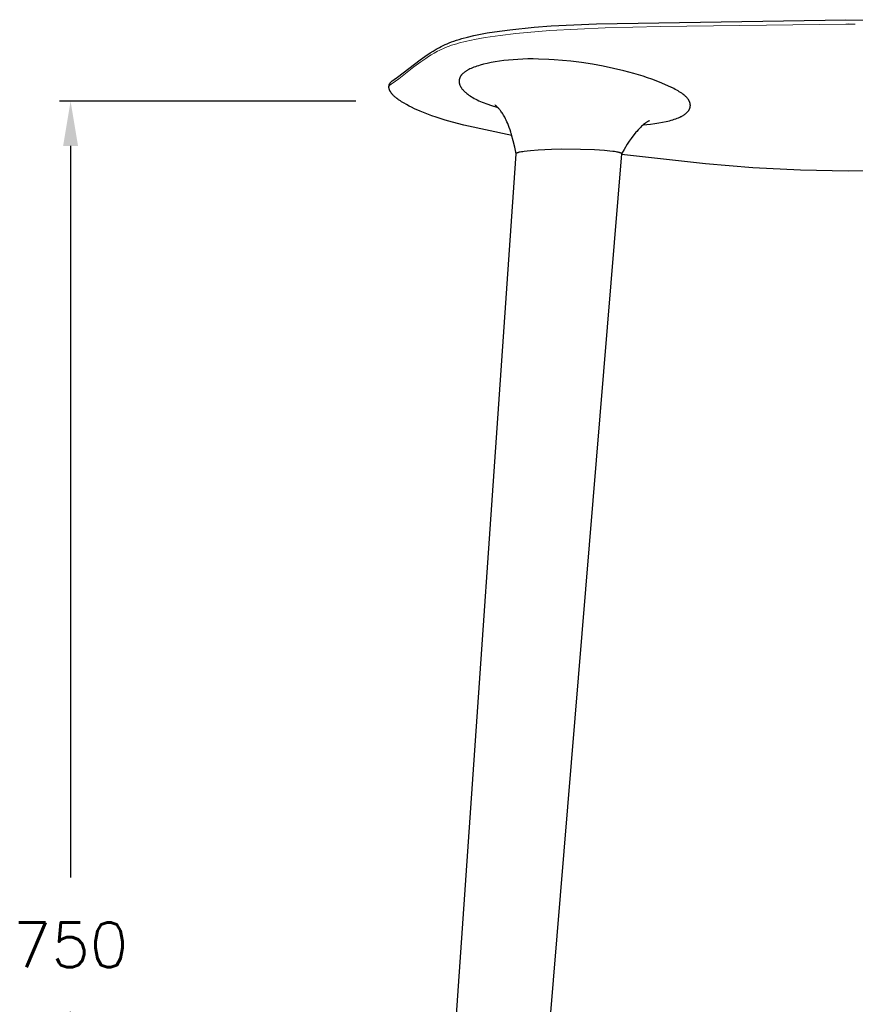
# Model space of a CAD drawing. Extents: x 27211 to 28563, y 10243 to 11771.
# Tile 8 of 11: x 27988 to 28361, y 10707 to 11146. Entities that reach past the tile are written whole.
import ezdxf

# ---------------------------------------------------------------- set-up
doc = ezdxf.new("R2010")
doc.units = 0
doc.header["$LTSCALE"] = 0.5
doc.layers.get('DEFPOINTS').update_dxf_attribs({"linetype": 'CONTINUOUS'})
doc.layers.add('2D$Visibile$Curve', color=7, linetype='CONTINUOUS', lineweight=25, true_color=0x000000)
doc.layers.add('2D$Visibile$Tangenti', color=252, linetype='CONTINUOUS', lineweight=20, true_color=0x696969)
doc.styles.get("Standard").update_dxf_attribs({"font": 'txt.shx', "bigfont": 'bigfont.shx'})
doc.dimstyles.new('STANDARD_ACAD', dxfattribs={"dimtxt": 0.18, "dimasz": 0.18, "dimexe": 0.18, "dimexo": 0.0625, "dimgap": 0.09, "dimtad": 0, "dimtih": 1, "dimtoh": 1, "dimdec": 4, "dimzin": 0, "dimdsep": 46, "dimtxsty": 'Standard', "dimcen": 0.09, "dimadec": 0, "dimazin": 0, "dimtfac": 1, "dimtdec": 4, "dimtofl": 0, "dimtmove": 0, "dimatfit": 3, "dimfxl": 1, "dimtolj": 1, "dimtzin": 0, "dimarcsym": 0})

# ---------------------------------------------------------------- blocks, each defined once
blk = doc.blocks.new('*D373')
at = {"layer": '2D$Visibile$Tangenti', "color": 0, "lineweight": -2, "transparency": 16777216}
for p, q in [((28137.98, 11109.88), (28005.61, 11109.88)), ((28010.61, 11089.88), (28010.61, 10763.2)), ((28010.61, 10376.53), (28010.61, 10703.2)), ((28141.21, 10356.53), (28005.61, 10356.53))]:
    blk.add_line(p, q, dxfattribs=at)
at = {"layer": '2D$Visibile$Tangenti', "color": 0, "transparency": 16777216}
for points in [[(28007.27, 11089.88), (28013.94, 11089.88), (28010.61, 11109.88)], [(28007.27, 10376.53), (28013.94, 10376.53), (28010.61, 10356.53)]]:
    blk.add_solid(points, dxfattribs=at)
at = {"layer": 'DEFPOINTS', "color": 0, "transparency": 16777216}
for p in [(28157.98, 11109.88), (28010.61, 10356.53), (28161.21, 10356.53)]:
    blk.add_point(p, dxfattribs=at)
at = {"layer": '2D$Visibile$Tangenti', "color": 0, "transparency": 16777216, "insert": (28010.61, 10733.2), "char_height": 20, "attachment_point": 5}
blk.add_mtext('\\A1;750', dxfattribs=at)

msp = doc.modelspace()

# ---------------------------------------------------------------- linework, layer by layer
at = {"layer": '2D$Visibile$Curve', "color": 0}
for p, q in [((28245.34, 11144.46), (28356.68, 11146.26)), ((28356.68, 11146.26), (28461.9, 11144.73)), ((28199.88, 11140.86), (28206.72, 11141.77)), ((28206.72, 11141.77), (28217.59, 11142.88)), ((28217.59, 11142.88), (28225.12, 11143.46)), ((28225.12, 11143.46), (28245.34, 11144.46)), ((28180.68, 11136.34), (28181.75, 11136.73)), ((28181.75, 11136.73), (28182.87, 11137.1)), ((28182.87, 11137.1), (28184.03, 11137.47)), ((28184.03, 11137.47), (28185.25, 11137.83)), ((28185.25, 11137.83), (28187.83, 11138.52)), ((28187.83, 11138.52), (28190.59, 11139.17)), ((28190.59, 11139.17), (28193.54, 11139.78)), ((28193.54, 11139.78), (28196.64, 11140.34)), ((28196.64, 11140.34), (28199.88, 11140.86)), ((28171.18, 11131.45), (28172.46, 11132.26)), ((28172.46, 11132.26), (28173.82, 11133.08)), ((28173.82, 11133.08), (28175.28, 11133.9)), ((28175.28, 11133.9), (28176.06, 11134.32)), ((28176.06, 11134.32), (28176.9, 11134.73)), ((28176.9, 11134.73), (28177.77, 11135.15)), ((28177.77, 11135.15), (28178.7, 11135.55)), ((28178.7, 11135.55), (28179.67, 11135.95)), ((28179.67, 11135.95), (28180.68, 11136.34)), ((28156.54, 11120.61), (28166.66, 11128.32)), ((28166.66, 11128.32), (28168.81, 11129.86)), ((28168.81, 11129.86), (28171.18, 11131.45)), ((28204, 11128), (28202.03, 11127.74)), ((28206.04, 11128.22), (28204, 11128)), ((28208.15, 11128.41), (28206.04, 11128.22)), ((28210.31, 11128.55), (28208.15, 11128.41)), ((28212.52, 11128.65), (28210.31, 11128.55)), ((28214.78, 11128.71), (28212.52, 11128.65)), ((28217.08, 11128.73), (28214.78, 11128.71)), ((28219.42, 11128.7), (28217.08, 11128.73)), ((28224.17, 11128.52), (28219.42, 11128.7)), ((28226.48, 11128.38), (28224.17, 11128.52)), ((28233.86, 11127.74), (28226.48, 11128.38)), ((28187.37, 11123.45), (28187.14, 11123.31)), ((28187.6, 11123.58), (28187.37, 11123.45)), ((28187.84, 11123.72), (28187.6, 11123.58)), ((28188.35, 11123.99), (28187.84, 11123.72)), ((28188.88, 11124.25), (28188.35, 11123.99)), ((28189.44, 11124.51), (28188.88, 11124.25)), ((28190.04, 11124.76), (28189.44, 11124.51)), ((28190.66, 11125.01), (28190.04, 11124.76)), ((28191.31, 11125.25), (28190.66, 11125.01)), ((28191.98, 11125.48), (28191.31, 11125.25)), ((28192.69, 11125.71), (28191.98, 11125.48)), ((28193.42, 11125.93), (28192.69, 11125.71)), ((28194.95, 11126.35), (28193.42, 11125.93)), ((28196.59, 11126.75), (28194.95, 11126.35)), ((28198.32, 11127.11), (28196.59, 11126.75)), ((28200.13, 11127.44), (28198.32, 11127.11)), ((28202.03, 11127.74), (28200.13, 11127.44)), ((28238.74, 11127.13), (28233.86, 11127.74)), ((28243.57, 11126.36), (28238.74, 11127.13)), ((28248.35, 11125.5), (28243.57, 11126.36)), ((28253.03, 11124.53), (28248.35, 11125.5)), ((28257.59, 11123.46), (28253.03, 11124.53)), ((28261.99, 11122.29), (28257.59, 11123.46)), ((28154.17, 11118.89), (28154.35, 11119.03)), ((28154.35, 11119.03), (28154.53, 11119.17)), ((28154.53, 11119.17), (28155.04, 11119.53)), ((28155.04, 11119.53), (28156.54, 11120.61)), ((28184.05, 11119.07), (28184.04, 11118.98)), ((28184.04, 11118.98), (28184.04, 11118.89)), ((28184.06, 11119.16), (28184.05, 11119.07)), ((28184.07, 11119.25), (28184.06, 11119.16)), ((28184.08, 11119.34), (28184.07, 11119.25)), ((28184.1, 11119.42), (28184.08, 11119.34)), ((28184.11, 11119.51), (28184.1, 11119.42)), ((28184.13, 11119.6), (28184.11, 11119.51)), ((28184.15, 11119.69), (28184.13, 11119.6)), ((28184.17, 11119.77), (28184.15, 11119.69)), ((28184.2, 11119.86), (28184.17, 11119.77)), ((28184.22, 11119.94), (28184.2, 11119.86)), ((28184.25, 11120.03), (28184.22, 11119.94)), ((28184.28, 11120.12), (28184.25, 11120.03)), ((28184.31, 11120.2), (28184.28, 11120.12)), ((28184.34, 11120.29), (28184.31, 11120.2)), ((28184.38, 11120.37), (28184.34, 11120.29)), ((28184.41, 11120.46), (28184.38, 11120.37)), ((28184.45, 11120.54), (28184.41, 11120.46)), ((28184.49, 11120.62), (28184.45, 11120.54)), ((28184.53, 11120.71), (28184.49, 11120.62)), ((28184.57, 11120.79), (28184.53, 11120.71)), ((28184.62, 11120.87), (28184.57, 11120.79)), ((28184.67, 11120.95), (28184.62, 11120.87)), ((28184.71, 11121.04), (28184.67, 11120.95)), ((28184.76, 11121.12), (28184.71, 11121.04)), ((28184.82, 11121.2), (28184.76, 11121.12)), ((28184.87, 11121.28), (28184.82, 11121.2)), ((28184.93, 11121.36), (28184.87, 11121.28)), ((28184.99, 11121.44), (28184.93, 11121.36)), ((28185.05, 11121.52), (28184.99, 11121.44)), ((28185.11, 11121.6), (28185.05, 11121.52)), ((28185.18, 11121.68), (28185.11, 11121.6)), ((28185.24, 11121.76), (28185.18, 11121.68)), ((28185.31, 11121.83), (28185.24, 11121.76)), ((28185.38, 11121.91), (28185.31, 11121.83)), ((28185.46, 11121.99), (28185.38, 11121.91)), ((28185.61, 11122.14), (28185.46, 11121.99)), ((28185.77, 11122.29), (28185.61, 11122.14)), ((28185.94, 11122.44), (28185.77, 11122.29)), ((28186.12, 11122.59), (28185.94, 11122.44)), ((28186.31, 11122.74), (28186.12, 11122.59)), ((28186.51, 11122.88), (28186.31, 11122.74)), ((28186.71, 11123.02), (28186.51, 11122.88)), ((28186.92, 11123.17), (28186.71, 11123.02)), ((28187.14, 11123.31), (28186.92, 11123.17)), ((28264.11, 11121.67), (28261.99, 11122.29)), ((28266.17, 11121.03), (28264.11, 11121.67)), ((28268.17, 11120.37), (28266.17, 11121.03)), ((28270.1, 11119.68), (28268.17, 11120.37)), ((28271.95, 11118.98), (28270.1, 11119.68)), ((28274.58, 11117.9), (28271.95, 11118.98)), ((28152.74, 11116.49), (28152.75, 11116.54)), ((28152.74, 11116.44), (28152.74, 11116.49)), ((28152.74, 11116.39), (28152.74, 11116.44)), ((28152.74, 11116.16), (28152.74, 11116.39)), ((28152.74, 11116.08), (28152.74, 11116.16)), ((28152.74, 11116.01), (28152.74, 11116.08)), ((28152.74, 11115.93), (28152.74, 11116.01)), ((28152.75, 11115.85), (28152.74, 11115.93)), ((28152.75, 11116.59), (28152.76, 11116.66)), ((28152.75, 11116.54), (28152.75, 11116.59)), ((28152.75, 11116.39), (28152.75, 11116.38)), ((28152.75, 11116.39), (28152.75, 11116.39)), ((28152.76, 11115.77), (28152.75, 11115.85)), ((28152.76, 11116.66), (28152.77, 11116.72)), ((28152.77, 11115.69), (28152.76, 11115.77)), ((28152.77, 11116.72), (28152.78, 11116.79)), ((28152.78, 11115.61), (28152.77, 11115.69)), ((28152.78, 11116.79), (28152.79, 11116.86)), ((28152.8, 11115.53), (28152.78, 11115.61)), ((28152.79, 11116.86), (28152.8, 11116.92)), ((28152.8, 11116.92), (28152.82, 11116.98)), ((28152.82, 11115.44), (28152.8, 11115.53)), ((28152.82, 11116.98), (28152.83, 11117.04)), ((28152.84, 11115.36), (28152.82, 11115.44)), ((28152.83, 11117.04), (28152.85, 11117.1)), ((28152.86, 11115.27), (28152.84, 11115.36)), ((28152.85, 11117.1), (28152.87, 11117.16)), ((28152.88, 11115.19), (28152.86, 11115.27)), ((28152.87, 11117.16), (28152.88, 11117.22)), ((28152.88, 11117.22), (28152.9, 11117.27)), ((28152.91, 11115.1), (28152.88, 11115.19)), ((28152.9, 11117.27), (28152.92, 11117.33)), ((28152.94, 11115.01), (28152.91, 11115.1)), ((28152.92, 11117.33), (28152.94, 11117.38)), ((28152.94, 11117.38), (28152.96, 11117.42)), ((28152.97, 11114.92), (28152.94, 11115.01)), ((28152.96, 11117.42), (28152.98, 11117.47)), ((28153.02, 11114.8), (28152.97, 11114.92)), ((28152.98, 11117.47), (28153.01, 11117.52)), ((28153.01, 11117.52), (28153.05, 11117.61)), ((28153.07, 11114.67), (28153.02, 11114.8)), ((28153.05, 11117.61), (28153.1, 11117.69)), ((28153.13, 11114.55), (28153.07, 11114.67)), ((28153.1, 11117.69), (28153.14, 11117.77)), ((28153.14, 11117.77), (28153.18, 11117.84)), ((28153.18, 11117.84), (28153.23, 11117.91)), ((28153.23, 11117.91), (28153.28, 11117.98)), ((28153.28, 11117.98), (28153.32, 11118.04)), ((28153.32, 11118.04), (28153.37, 11118.1)), ((28153.37, 11118.1), (28153.41, 11118.16)), ((28153.41, 11118.16), (28153.46, 11118.21)), ((28153.46, 11118.21), (28153.55, 11118.31)), ((28153.55, 11118.31), (28153.64, 11118.41)), ((28153.64, 11118.41), (28153.73, 11118.5)), ((28153.73, 11118.5), (28153.82, 11118.59)), ((28153.82, 11118.59), (28153.89, 11118.65)), ((28153.89, 11118.65), (28154.03, 11118.78)), ((28154.03, 11118.78), (28154.17, 11118.89)), ((28184.04, 11118.89), (28184.03, 11118.81)), ((28184.03, 11118.81), (28184.03, 11118.72)), ((28184.03, 11118.72), (28184.04, 11118.63)), ((28184.04, 11118.63), (28184.04, 11118.54)), ((28184.04, 11118.54), (28184.04, 11118.44)), ((28184.04, 11118.44), (28184.05, 11118.35)), ((28184.05, 11118.35), (28184.06, 11118.26)), ((28184.06, 11118.26), (28184.08, 11118.17)), ((28184.08, 11118.17), (28184.09, 11118.08)), ((28184.09, 11118.08), (28184.11, 11117.99)), ((28184.11, 11117.99), (28184.13, 11117.89)), ((28184.13, 11117.89), (28184.15, 11117.8)), ((28184.15, 11117.8), (28184.17, 11117.71)), ((28184.17, 11117.71), (28184.19, 11117.62)), ((28184.19, 11117.62), (28184.22, 11117.52)), ((28184.22, 11117.52), (28184.25, 11117.43)), ((28184.25, 11117.43), (28184.28, 11117.34)), ((28184.28, 11117.34), (28184.32, 11117.24)), ((28184.32, 11117.24), (28184.35, 11117.15)), ((28184.35, 11117.15), (28184.39, 11117.06)), ((28184.39, 11117.06), (28184.43, 11116.96)), ((28184.43, 11116.96), (28184.51, 11116.77)), ((28184.51, 11116.77), (28184.6, 11116.58)), ((28184.6, 11116.58), (28184.7, 11116.39)), ((28184.7, 11116.39), (28184.81, 11116.2)), ((28184.81, 11116.2), (28184.93, 11116.01)), ((28184.93, 11116.01), (28185.05, 11115.82)), ((28185.05, 11115.82), (28185.18, 11115.63)), ((28185.18, 11115.63), (28185.32, 11115.44)), ((28185.32, 11115.44), (28185.47, 11115.25)), ((28185.47, 11115.25), (28185.63, 11115.06)), ((28185.63, 11115.06), (28185.8, 11114.87)), ((28185.8, 11114.87), (28185.98, 11114.68)), ((28185.98, 11114.68), (28186.16, 11114.48)), ((28278.88, 11115.96), (28274.58, 11117.9)), ((28278.96, 11115.92), (28278.88, 11115.96)), ((28279.91, 11115.47), (28278.96, 11115.92)), ((28280.57, 11115.13), (28279.91, 11115.47)), ((28281.19, 11114.79), (28280.57, 11115.13)), ((28281.79, 11114.45), (28281.19, 11114.79)), ((28153.19, 11114.42), (28153.13, 11114.55)), ((28153.27, 11114.28), (28153.19, 11114.42)), ((28153.36, 11114.13), (28153.27, 11114.28)), ((28153.45, 11113.98), (28153.36, 11114.13)), ((28153.54, 11113.83), (28153.45, 11113.98)), ((28153.67, 11113.64), (28153.54, 11113.83)), ((28153.77, 11113.52), (28153.67, 11113.64)), ((28153.87, 11113.39), (28153.77, 11113.52)), ((28153.97, 11113.26), (28153.87, 11113.39)), ((28154.07, 11113.14), (28153.97, 11113.26)), ((28154.17, 11113.02), (28154.07, 11113.14)), ((28154.39, 11112.78), (28154.17, 11113.02)), ((28154.61, 11112.55), (28154.39, 11112.78)), ((28154.83, 11112.32), (28154.61, 11112.55)), ((28155.06, 11112.11), (28154.83, 11112.32)), ((28155.3, 11111.89), (28155.06, 11112.11)), ((28155.53, 11111.68), (28155.3, 11111.89)), ((28155.78, 11111.48), (28155.53, 11111.68)), ((28156.27, 11111.08), (28155.78, 11111.48)), ((28156.66, 11110.79), (28156.27, 11111.08)), ((28157.06, 11110.5), (28156.66, 11110.79)), ((28157.83, 11109.97), (28157.06, 11110.5)), ((28186.16, 11114.48), (28186.35, 11114.29)), ((28186.35, 11114.29), (28186.55, 11114.1)), ((28186.55, 11114.1), (28186.76, 11113.91)), ((28186.76, 11113.91), (28186.98, 11113.72)), ((28186.98, 11113.72), (28187.21, 11113.53)), ((28187.21, 11113.53), (28187.44, 11113.34)), ((28187.44, 11113.34), (28187.93, 11112.96)), ((28187.93, 11112.96), (28188.45, 11112.59)), ((28188.45, 11112.59), (28189, 11112.22)), ((28189, 11112.22), (28189.57, 11111.85)), ((28189.57, 11111.85), (28190.18, 11111.49)), ((28190.18, 11111.49), (28190.82, 11111.13)), ((28190.82, 11111.13), (28191.48, 11110.77)), ((28191.48, 11110.77), (28192.17, 11110.42)), ((28192.17, 11110.42), (28192.89, 11110.08)), ((28282.36, 11114.11), (28281.79, 11114.45)), ((28282.9, 11113.76), (28282.36, 11114.11)), ((28283.41, 11113.42), (28282.9, 11113.76)), ((28283.89, 11113.07), (28283.41, 11113.42)), ((28284.34, 11112.72), (28283.89, 11113.07)), ((28284.56, 11112.54), (28284.34, 11112.72)), ((28284.76, 11112.37), (28284.56, 11112.54)), ((28284.96, 11112.19), (28284.76, 11112.37)), ((28285.15, 11112.01), (28284.96, 11112.19)), ((28285.34, 11111.84), (28285.15, 11112.01)), ((28285.51, 11111.66), (28285.34, 11111.84)), ((28285.68, 11111.48), (28285.51, 11111.66)), ((28285.84, 11111.31), (28285.68, 11111.48)), ((28285.99, 11111.13), (28285.84, 11111.31)), ((28286.13, 11110.95), (28285.99, 11111.13)), ((28286.27, 11110.78), (28286.13, 11110.95)), ((28286.39, 11110.6), (28286.27, 11110.78)), ((28286.51, 11110.43), (28286.39, 11110.6)), ((28286.56, 11110.34), (28286.51, 11110.43)), ((28286.62, 11110.25), (28286.56, 11110.34)), ((28286.67, 11110.16), (28286.62, 11110.25)), ((28286.72, 11110.07), (28286.67, 11110.16)), ((28158.37, 11109.63), (28157.83, 11109.97)), ((28159.47, 11108.96), (28158.37, 11109.63)), ((28160.59, 11108.32), (28159.47, 11108.96)), ((28161.74, 11107.71), (28160.59, 11108.32)), ((28162.8, 11107.18), (28161.74, 11107.71)), ((28164.15, 11106.53), (28162.8, 11107.18)), ((28166.6, 11105.45), (28164.15, 11106.53)), ((28192.89, 11110.08), (28193.64, 11109.74)), ((28193.64, 11109.74), (28194.41, 11109.41)), ((28194.41, 11109.41), (28195.2, 11109.09)), ((28195.2, 11109.09), (28196.02, 11108.78)), ((28196.02, 11108.78), (28196.86, 11108.47)), ((28196.86, 11108.47), (28198.12, 11108.05)), ((28198.12, 11108.05), (28201.28, 11107.07)), ((28200.05, 11108.13), (28200.05, 11108.13)), ((28200.05, 11108.13), (28200.05, 11108.13)), ((28200.1, 11108.09), (28200.05, 11108.13)), ((28200.19, 11108.03), (28200.1, 11108.09)), ((28200.33, 11107.92), (28200.19, 11108.03)), ((28200.53, 11107.77), (28200.33, 11107.92)), ((28200.77, 11107.56), (28200.53, 11107.77)), ((28200.91, 11107.43), (28200.77, 11107.56)), ((28201.06, 11107.28), (28200.91, 11107.43)), ((28201.23, 11107.12), (28201.06, 11107.28)), ((28201.41, 11106.94), (28201.23, 11107.12)), ((28201.6, 11106.73), (28201.41, 11106.94)), ((28201.79, 11106.52), (28201.6, 11106.73)), ((28202.01, 11106.27), (28201.79, 11106.52)), ((28202.23, 11106.01), (28202.01, 11106.27)), ((28202.47, 11105.7), (28202.23, 11106.01)), ((28286.55, 11105.7), (28286.61, 11105.78)), ((28286.61, 11105.78), (28286.66, 11105.86)), ((28286.66, 11105.86), (28286.71, 11105.94)), ((28286.71, 11105.94), (28286.76, 11106.02)), ((28286.76, 11109.99), (28286.72, 11110.07)), ((28286.81, 11109.9), (28286.76, 11109.99)), ((28286.76, 11106.02), (28286.8, 11106.1)), ((28286.8, 11106.1), (28286.84, 11106.18)), ((28286.85, 11109.81), (28286.81, 11109.9)), ((28286.84, 11106.18), (28286.88, 11106.26)), ((28286.89, 11109.72), (28286.85, 11109.81)), ((28286.88, 11106.26), (28286.92, 11106.34)), ((28286.93, 11109.64), (28286.89, 11109.72)), ((28286.92, 11106.34), (28286.96, 11106.42)), ((28286.96, 11109.55), (28286.93, 11109.64)), ((28287, 11109.46), (28286.96, 11109.55)), ((28286.96, 11106.42), (28286.99, 11106.5)), ((28286.99, 11106.5), (28287.03, 11106.58)), ((28287.03, 11109.37), (28287, 11109.46)), ((28287.06, 11109.29), (28287.03, 11109.37)), ((28287.03, 11106.58), (28287.06, 11106.67)), ((28287.09, 11109.2), (28287.06, 11109.29)), ((28287.06, 11106.67), (28287.09, 11106.75)), ((28287.11, 11109.11), (28287.09, 11109.2)), ((28287.09, 11106.75), (28287.11, 11106.83)), ((28287.14, 11109.03), (28287.11, 11109.11)), ((28287.11, 11106.83), (28287.14, 11106.91)), ((28287.16, 11108.94), (28287.14, 11109.03)), ((28287.14, 11106.91), (28287.16, 11106.99)), ((28287.18, 11108.85), (28287.16, 11108.94)), ((28287.16, 11106.99), (28287.18, 11107.08)), ((28287.2, 11108.77), (28287.18, 11108.85)), ((28287.18, 11107.08), (28287.2, 11107.16)), ((28287.21, 11108.68), (28287.2, 11108.77)), ((28287.2, 11107.16), (28287.21, 11107.24)), ((28287.23, 11108.6), (28287.21, 11108.68)), ((28287.21, 11107.24), (28287.23, 11107.33)), ((28287.24, 11108.51), (28287.23, 11108.6)), ((28287.23, 11107.33), (28287.24, 11107.41)), ((28287.25, 11108.42), (28287.24, 11108.51)), ((28287.24, 11107.41), (28287.25, 11107.49)), ((28287.26, 11108.34), (28287.25, 11108.42)), ((28287.25, 11107.49), (28287.26, 11107.58)), ((28287.27, 11108.25), (28287.26, 11108.34)), ((28287.26, 11107.58), (28287.27, 11107.66)), ((28287.27, 11108.17), (28287.27, 11108.25)), ((28287.28, 11108.08), (28287.27, 11108.17)), ((28287.27, 11107.74), (28287.28, 11107.83)), ((28287.27, 11107.66), (28287.27, 11107.74)), ((28287.28, 11108), (28287.28, 11108.08)), ((28287.28, 11107.91), (28287.28, 11108)), ((28287.28, 11107.83), (28287.28, 11107.91)), ((28168.91, 11104.52), (28166.6, 11105.45)), ((28171.94, 11103.39), (28168.91, 11104.52)), ((28173.84, 11102.73), (28171.94, 11103.39)), ((28177.87, 11101.46), (28173.84, 11102.73)), ((28181.11, 11100.54), (28177.87, 11101.46)), ((28202.72, 11105.37), (28202.47, 11105.7)), ((28202.98, 11105.01), (28202.72, 11105.37)), ((28203.23, 11104.64), (28202.98, 11105.01)), ((28203.53, 11104.18), (28203.23, 11104.64)), ((28203.83, 11103.7), (28203.53, 11104.18)), ((28204.13, 11103.19), (28203.83, 11103.7)), ((28204.42, 11102.67), (28204.13, 11103.19)), ((28204.75, 11102.03), (28204.42, 11102.67)), ((28205.07, 11101.38), (28204.75, 11102.03)), ((28205.42, 11100.63), (28205.07, 11101.38)), ((28278.74, 11101.36), (28279.44, 11101.56)), ((28279.44, 11101.56), (28280.11, 11101.78)), ((28280.11, 11101.78), (28280.75, 11102)), ((28280.75, 11102), (28281.37, 11102.24)), ((28281.37, 11102.24), (28281.96, 11102.48)), ((28281.96, 11102.48), (28282.52, 11102.72)), ((28282.52, 11102.72), (28283.05, 11102.98)), ((28283.05, 11102.98), (28283.3, 11103.1)), ((28283.3, 11103.1), (28283.55, 11103.24)), ((28283.55, 11103.24), (28283.79, 11103.37)), ((28283.79, 11103.37), (28284.02, 11103.5)), ((28284.02, 11103.5), (28284.24, 11103.64)), ((28284.24, 11103.64), (28284.46, 11103.78)), ((28284.46, 11103.78), (28284.67, 11103.92)), ((28284.67, 11103.92), (28284.87, 11104.06)), ((28284.87, 11104.06), (28285.06, 11104.2)), ((28285.06, 11104.2), (28285.25, 11104.34)), ((28285.25, 11104.34), (28285.43, 11104.49)), ((28285.43, 11104.49), (28285.6, 11104.64)), ((28285.6, 11104.64), (28285.76, 11104.79)), ((28285.76, 11104.79), (28285.91, 11104.94)), ((28285.91, 11104.94), (28286.05, 11105.09)), ((28286.05, 11105.09), (28286.19, 11105.24)), ((28286.19, 11105.24), (28286.32, 11105.39)), ((28286.32, 11105.39), (28286.38, 11105.47)), ((28286.38, 11105.47), (28286.44, 11105.55)), ((28286.44, 11105.55), (28286.5, 11105.63)), ((28286.5, 11105.63), (28286.55, 11105.7)), ((28186.21, 11099.23), (28181.11, 11100.54)), ((28207.59, 11094.56), (28186.21, 11099.23)), ((28205.75, 11099.86), (28205.42, 11100.63)), ((28206.11, 11098.99), (28205.75, 11099.86)), ((28206.45, 11098.1), (28206.11, 11098.99)), ((28206.81, 11097.09), (28206.45, 11098.1)), ((28207.15, 11096.07), (28206.81, 11097.09)), ((28263.92, 11097.03), (28263.32, 11096.36)), ((28264.3, 11097.44), (28263.92, 11097.03)), ((28264.68, 11097.84), (28264.3, 11097.44)), ((28265.11, 11098.26), (28264.68, 11097.84)), ((28265.53, 11098.66), (28265.11, 11098.26)), ((28265.96, 11099.04), (28265.53, 11098.66)), ((28266.38, 11099.4), (28265.96, 11099.04)), ((28266.3, 11099.34), (28267.92, 11099.47)), ((28266.84, 11099.77), (28266.38, 11099.4)), ((28267.28, 11100.1), (28266.84, 11099.77)), ((28267.56, 11100.3), (28267.28, 11100.1)), ((28267.82, 11100.47), (28267.56, 11100.3)), ((28268.06, 11100.62), (28267.82, 11100.47)), ((28267.92, 11099.47), (28269.49, 11099.63)), ((28268.28, 11100.75), (28268.06, 11100.62)), ((28268.5, 11100.88), (28268.28, 11100.75)), ((28268.71, 11100.99), (28268.5, 11100.88)), ((28268.86, 11101.07), (28268.71, 11100.99)), ((28268.95, 11101.11), (28268.86, 11101.07)), ((28269, 11101.13), (28268.95, 11101.11)), ((28269, 11101.13), (28269, 11101.13)), ((28269.49, 11099.63), (28271.37, 11099.87)), ((28271.37, 11099.87), (28273.17, 11100.14)), ((28273.17, 11100.14), (28274.88, 11100.44)), ((28274.88, 11100.44), (28276.5, 11100.78)), ((28276.5, 11100.78), (28277.27, 11100.96)), ((28277.27, 11100.96), (28278.02, 11101.16)), ((28278.02, 11101.16), (28278.74, 11101.36)), ((28207.33, 11095.49), (28207.15, 11096.07)), ((28207.41, 11095.2), (28207.33, 11095.49)), ((28207.49, 11094.91), (28207.41, 11095.2)), ((28208.25, 11092.1), (28207.49, 11094.91)), ((28260.91, 11093.27), (28260, 11091.97)), ((28261.58, 11094.18), (28260.91, 11093.27)), ((28262.26, 11095.07), (28261.58, 11094.18)), ((28262.99, 11095.97), (28262.26, 11095.07)), ((28263.32, 11096.36), (28262.99, 11095.97)), ((28208.92, 11089.27), (28208.25, 11092.1)), ((28209.49, 11086.42), (28208.92, 11089.27)), ((28215.89, 11087.92), (28219.34, 11088.19)), ((28219.34, 11088.19), (28225.29, 11088.47)), ((28225.29, 11088.47), (28229.56, 11088.56)), ((28229.56, 11088.56), (28238.26, 11088.52)), ((28238.26, 11088.52), (28244.44, 11088.31)), ((28244.44, 11088.31), (28249.02, 11088)), ((28257.73, 11088.36), (28256.54, 11086.31)), ((28259.13, 11090.63), (28257.73, 11088.36)), ((28260, 11091.97), (28259.13, 11090.63)), ((28182.63, 10697.53), (28209.49, 11086.42)), ((28209.51, 11086.51), (28209.52, 11086.51)), ((28209.51, 11086.5), (28209.51, 11086.51)), ((28209.51, 11086.49), (28209.51, 11086.5)), ((28209.51, 11086.49), (28209.51, 11086.49)), ((28209.51, 11086.48), (28209.51, 11086.49)), ((28209.51, 11086.48), (28209.51, 11086.48)), ((28209.51, 11086.47), (28209.51, 11086.48)), ((28209.51, 11086.47), (28209.51, 11086.47)), ((28209.51, 11086.47), (28209.51, 11086.47)), ((28209.51, 11086.46), (28209.51, 11086.47)), ((28209.51, 11086.46), (28209.51, 11086.46)), ((28209.51, 11086.45), (28209.51, 11086.46)), ((28209.51, 11086.45), (28209.51, 11086.45)), ((28209.51, 11086.45), (28209.51, 11086.45)), ((28209.51, 11086.44), (28209.51, 11086.45)), ((28209.51, 11086.44), (28209.51, 11086.44)), ((28209.51, 11086.44), (28209.51, 11086.44)), ((28209.51, 11086.43), (28209.51, 11086.44)), ((28209.51, 11086.43), (28209.51, 11086.43)), ((28209.51, 11086.43), (28209.51, 11086.43)), ((28209.51, 11086.42), (28209.51, 11086.43)), ((28209.51, 11086.42), (28209.51, 11086.42)), ((28209.51, 11086.41), (28209.51, 11086.42)), ((28209.52, 11086.53), (28209.53, 11086.54)), ((28209.52, 11086.53), (28209.52, 11086.53)), ((28209.52, 11086.52), (28209.52, 11086.53)), ((28209.52, 11086.51), (28209.52, 11086.52)), ((28209.53, 11086.56), (28209.54, 11086.56)), ((28209.53, 11086.55), (28209.53, 11086.56)), ((28209.53, 11086.54), (28209.53, 11086.55)), ((28209.54, 11086.57), (28209.55, 11086.58)), ((28209.54, 11086.56), (28209.54, 11086.57)), ((28209.55, 11086.58), (28209.56, 11086.59)), ((28209.55, 11086.58), (28209.55, 11086.58)), ((28209.56, 11086.6), (28209.57, 11086.6)), ((28209.56, 11086.59), (28209.56, 11086.6)), ((28209.57, 11086.61), (28209.58, 11086.62)), ((28209.57, 11086.6), (28209.57, 11086.61)), ((28209.58, 11086.63), (28209.59, 11086.63)), ((28209.58, 11086.62), (28209.58, 11086.63)), ((28209.59, 11086.63), (28209.6, 11086.64)), ((28209.6, 11086.65), (28209.62, 11086.66)), ((28209.6, 11086.64), (28209.6, 11086.65)), ((28209.62, 11086.66), (28209.63, 11086.67)), ((28209.63, 11086.67), (28209.65, 11086.69)), ((28209.65, 11086.69), (28209.67, 11086.7)), ((28209.67, 11086.7), (28209.69, 11086.72)), ((28209.69, 11086.72), (28209.71, 11086.73)), ((28209.71, 11086.73), (28209.73, 11086.74)), ((28209.73, 11086.74), (28209.75, 11086.76)), ((28209.75, 11086.76), (28209.77, 11086.77)), ((28209.77, 11086.77), (28209.79, 11086.78)), ((28209.79, 11086.78), (28209.84, 11086.81)), ((28209.84, 11086.81), (28209.9, 11086.84)), ((28209.9, 11086.84), (28209.95, 11086.87)), ((28209.95, 11086.87), (28210.01, 11086.89)), ((28210.01, 11086.89), (28210.08, 11086.92)), ((28210.08, 11086.92), (28210.15, 11086.95)), ((28210.15, 11086.95), (28210.22, 11086.98)), ((28210.22, 11086.98), (28210.38, 11087.03)), ((28210.38, 11087.03), (28210.55, 11087.08)), ((28210.55, 11087.08), (28210.74, 11087.13)), ((28210.74, 11087.13), (28210.94, 11087.19)), ((28210.94, 11087.19), (28211.38, 11087.29)), ((28211.38, 11087.29), (28211.88, 11087.39)), ((28211.88, 11087.39), (28212.43, 11087.48)), ((28212.43, 11087.48), (28213.03, 11087.58)), ((28213.03, 11087.58), (28214.37, 11087.75)), ((28214.37, 11087.75), (28215.89, 11087.92)), ((28256.54, 11086.31), (28224.47, 10697.53)), ((28249.02, 11088), (28251.38, 11087.77)), ((28251.38, 11087.77), (28252.75, 11087.6)), ((28252.75, 11087.6), (28253.37, 11087.5)), ((28253.37, 11087.5), (28253.95, 11087.41)), ((28253.95, 11087.41), (28254.47, 11087.31)), ((28254.47, 11087.31), (28254.94, 11087.21)), ((28254.94, 11087.21), (28255.15, 11087.16)), ((28255.15, 11087.16), (28255.35, 11087.11)), ((28255.35, 11087.11), (28255.53, 11087.05)), ((28255.53, 11087.05), (28255.7, 11087)), ((28255.7, 11087), (28255.86, 11086.95)), ((28255.86, 11086.95), (28255.93, 11086.92)), ((28255.93, 11086.92), (28256, 11086.89)), ((28256, 11086.89), (28256.07, 11086.87)), ((28256.07, 11086.87), (28256.13, 11086.84)), ((28256.13, 11086.84), (28256.18, 11086.81)), ((28256.18, 11086.81), (28256.24, 11086.78)), ((28256.24, 11086.78), (28256.29, 11086.76)), ((28256.29, 11086.76), (28256.31, 11086.74)), ((28256.31, 11086.74), (28256.33, 11086.73)), ((28256.33, 11086.73), (28256.35, 11086.71)), ((28256.35, 11086.71), (28256.37, 11086.7)), ((28256.37, 11086.7), (28256.39, 11086.69)), ((28256.39, 11086.69), (28256.41, 11086.67)), ((28256.41, 11086.67), (28256.43, 11086.66)), ((28256.43, 11086.66), (28256.45, 11086.65)), ((28256.45, 11086.65), (28256.46, 11086.63)), ((28256.46, 11086.63), (28256.47, 11086.62)), ((28256.47, 11086.62), (28256.48, 11086.61)), ((28256.48, 11086.61), (28256.49, 11086.6)), ((28256.49, 11086.6), (28256.5, 11086.59)), ((28256.49, 11086.6), (28256.49, 11086.6)), ((28256.5, 11086.59), (28256.51, 11086.58)), ((28256.51, 11086.58), (28256.52, 11086.57)), ((28256.51, 11086.58), (28256.51, 11086.58)), ((28256.52, 11086.57), (28256.52, 11086.56)), ((28256.52, 11086.56), (28256.53, 11086.56)), ((28294.02, 11081.91), (28256.52, 11086.08)), ((28256.53, 11086.56), (28256.53, 11086.55)), ((28256.53, 11086.55), (28256.54, 11086.54)), ((28256.54, 11086.54), (28256.54, 11086.53)), ((28256.54, 11086.53), (28256.55, 11086.52)), ((28256.54, 11086.53), (28256.54, 11086.53)), ((28256.55, 11086.32), (28256.54, 11086.31)), ((28256.55, 11086.52), (28256.55, 11086.51)), ((28256.55, 11086.51), (28256.56, 11086.5)), ((28256.55, 11086.51), (28256.55, 11086.51)), ((28256.56, 11086.35), (28256.55, 11086.34)), ((28256.55, 11086.34), (28256.55, 11086.33)), ((28256.55, 11086.33), (28256.55, 11086.32)), ((28256.55, 11086.33), (28256.55, 11086.33)), ((28256.56, 11086.5), (28256.56, 11086.49)), ((28256.56, 11086.49), (28256.56, 11086.48)), ((28256.56, 11086.49), (28256.56, 11086.49)), ((28256.56, 11086.48), (28256.57, 11086.47)), ((28256.56, 11086.37), (28256.56, 11086.36)), ((28256.57, 11086.37), (28256.56, 11086.37)), ((28256.56, 11086.36), (28256.56, 11086.35)), ((28256.56, 11086.35), (28256.56, 11086.35)), ((28256.57, 11086.47), (28256.57, 11086.46)), ((28256.57, 11086.46), (28256.57, 11086.45)), ((28256.57, 11086.46), (28256.57, 11086.46)), ((28256.57, 11086.45), (28256.57, 11086.44)), ((28256.57, 11086.45), (28256.57, 11086.45)), ((28256.57, 11086.44), (28256.57, 11086.43)), ((28256.57, 11086.44), (28256.57, 11086.44)), ((28256.57, 11086.44), (28256.57, 11086.44)), ((28256.57, 11086.43), (28256.57, 11086.42)), ((28256.57, 11086.43), (28256.57, 11086.43)), ((28256.57, 11086.43), (28256.57, 11086.43)), ((28256.57, 11086.42), (28256.57, 11086.41)), ((28256.57, 11086.42), (28256.57, 11086.42)), ((28256.57, 11086.42), (28256.57, 11086.42)), ((28256.57, 11086.41), (28256.57, 11086.4)), ((28256.57, 11086.41), (28256.57, 11086.41)), ((28256.57, 11086.41), (28256.57, 11086.41)), ((28256.57, 11086.4), (28256.57, 11086.39)), ((28256.57, 11086.4), (28256.57, 11086.4)), ((28256.57, 11086.39), (28256.57, 11086.38)), ((28256.57, 11086.39), (28256.57, 11086.39)), ((28256.57, 11086.38), (28256.57, 11086.37)), ((28315.23, 11080.13), (28294.02, 11081.91)), ((28336.48, 11079.03), (28315.23, 11080.13)), ((28357.76, 11078.6), (28336.48, 11079.03)), ((28379.03, 11079.03), (28357.76, 11078.6))]:
    msp.add_line(p, q, dxfattribs=at)
at = {"layer": '2D$Visibile$Tangenti', "color": 0}
for p, q in [((28224.57, 11141.42), (28209.44, 11140.1)), ((28224.57, 11141.42), (28249.23, 11142.6)), ((28249.23, 11142.6), (28273.9, 11143.23)), ((28273.9, 11143.23), (28356.72, 11144.33)), ((28357.77, 11144.34), (28356.72, 11144.33)), ((28356.79, 11144.33), (28358.79, 11144.33)), ((28357.77, 11144.34), (28358.82, 11144.33)), ((28358.82, 11144.33), (28358.82, 11144.33)), ((28358.82, 11144.33), (28360.92, 11144.33)), ((28186.76, 11136.55), (28184.19, 11135.89)), ((28189.54, 11137.18), (28186.76, 11136.55)), ((28190.99, 11137.47), (28189.54, 11137.18)), ((28195.62, 11138.3), (28190.99, 11137.47)), ((28202.31, 11139.27), (28195.62, 11138.3)), ((28209.44, 11140.1), (28202.31, 11139.27)), ((28174.4, 11132.14), (28172.96, 11131.35)), ((28175.16, 11132.54), (28174.4, 11132.14)), ((28175.97, 11132.93), (28175.16, 11132.54)), ((28176.82, 11133.32), (28175.97, 11132.93)), ((28177.72, 11133.71), (28176.82, 11133.32)), ((28178.67, 11134.09), (28177.72, 11133.71)), ((28179.67, 11134.46), (28178.67, 11134.09)), ((28180.72, 11134.83), (28179.67, 11134.46)), ((28181.83, 11135.19), (28180.72, 11134.83)), ((28182.98, 11135.55), (28181.83, 11135.19)), ((28184.19, 11135.89), (28182.98, 11135.55)), ((28169.16, 11128.98), (28166.92, 11127.42)), ((28170.36, 11129.76), (28169.16, 11128.98)), ((28171.62, 11130.55), (28170.36, 11129.76)), ((28172.96, 11131.35), (28171.62, 11130.55)), ((28163.89, 11125.17), (28157.12, 11119.9)), ((28166.92, 11127.42), (28163.89, 11125.17)), ((28157.12, 11119.9), (28155.65, 11118.83)), ((28152.76, 11116.48), (28152.75, 11116.47)), ((28152.75, 11116.47), (28152.75, 11116.46)), ((28152.75, 11116.46), (28152.75, 11116.45)), ((28152.75, 11116.45), (28152.75, 11116.44)), ((28152.75, 11116.44), (28152.75, 11116.43)), ((28152.75, 11116.43), (28152.75, 11116.42)), ((28152.75, 11116.42), (28152.75, 11116.41)), ((28152.75, 11116.41), (28152.75, 11116.4)), ((28152.75, 11116.4), (28152.75, 11116.39)), ((28152.77, 11116.52), (28152.76, 11116.51)), ((28152.76, 11116.51), (28152.76, 11116.5)), ((28152.76, 11116.5), (28152.76, 11116.48)), ((28152.78, 11116.56), (28152.77, 11116.54)), ((28152.77, 11116.54), (28152.77, 11116.53)), ((28152.77, 11116.53), (28152.77, 11116.52)), ((28152.79, 11116.58), (28152.78, 11116.57)), ((28152.78, 11116.57), (28152.78, 11116.56)), ((28152.8, 11116.6), (28152.79, 11116.59)), ((28152.79, 11116.59), (28152.79, 11116.58)), ((28152.81, 11116.64), (28152.8, 11116.62)), ((28152.8, 11116.62), (28152.8, 11116.6)), ((28152.83, 11116.67), (28152.81, 11116.64)), ((28152.84, 11116.69), (28152.83, 11116.67)), ((28152.85, 11116.71), (28152.84, 11116.69)), ((28152.87, 11116.74), (28152.85, 11116.71)), ((28152.89, 11116.76), (28152.87, 11116.74)), ((28152.9, 11116.79), (28152.89, 11116.76)), ((28152.92, 11116.81), (28152.9, 11116.79)), ((28152.94, 11116.84), (28152.92, 11116.81)), ((28152.96, 11116.86), (28152.94, 11116.84)), ((28152.98, 11116.88), (28152.96, 11116.86)), ((28153.01, 11116.91), (28152.98, 11116.88)), ((28153.05, 11116.96), (28153.01, 11116.91)), ((28153.1, 11117.01), (28153.05, 11116.96)), ((28153.15, 11117.06), (28153.1, 11117.01)), ((28153.21, 11117.11), (28153.15, 11117.06)), ((28153.26, 11117.16), (28153.21, 11117.11)), ((28153.32, 11117.21), (28153.26, 11117.16)), ((28153.39, 11117.26), (28153.32, 11117.21)), ((28153.52, 11117.36), (28153.39, 11117.26)), ((28153.66, 11117.46), (28153.52, 11117.36)), ((28155.65, 11118.83), (28153.66, 11117.46))]:
    msp.add_line(p, q, dxfattribs=at)

# ---------------------------------------------------------------- dimensions: what is measured, and where the dimension line sits
dim = msp.add_linear_dim(base=(28010.61, 10356.53), p1=(28157.98, 11109.88), p2=(28161.21, 10356.53), angle=90, text='750', dimstyle='STANDARD_ACAD', override={"dimtxt": 20, "dimasz": 20, "dimexe": 5, "dimexo": 20, "dimgap": 20, "dimdec": 0, "dimtdec": 0, "dimtmove": 2}, dxfattribs=at)
dim.commit()
dim.dimension.update_dxf_attribs({"geometry": '*D373', "text_midpoint": (28010.61, 10733.2)})

doc.saveas('drawing.dxf')
